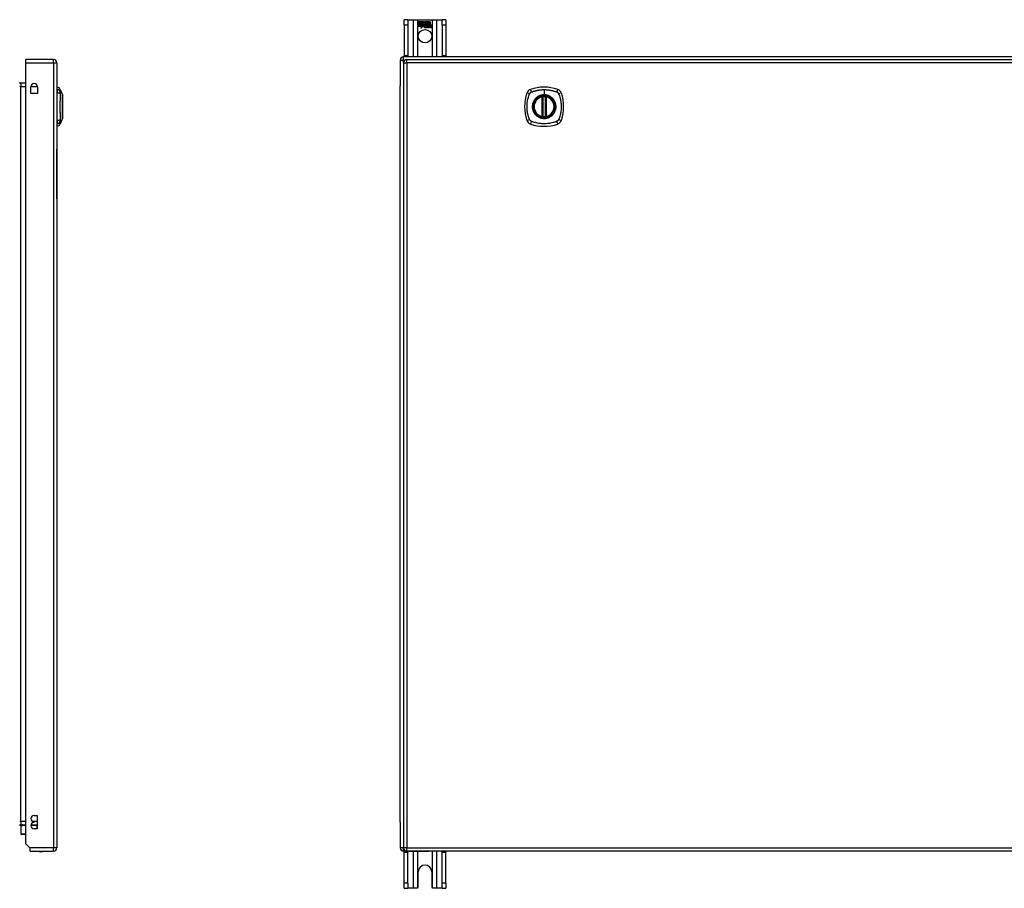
# Model space of a CAD drawing. Header units: inches. Extents: x 13 to 267, y 22 to 131.
# Tile 5 of 12: x 81 to 111, y 65 to 91. Entities that reach past the tile are written whole.
import ezdxf

# ---------------------------------------------------------------- set-up
doc = ezdxf.new("R2010")
doc.units = ezdxf.units.IN
doc.header["$MEASUREMENT"] = 0
doc.layers.add('Visible Edges(ANSI)', color=7, linetype='Continuous', lineweight=25)
doc.layers.add('Visible Tangent Edges(ANSI)', color=7, linetype='Continuous', lineweight=25)

msp = doc.modelspace()

# ---------------------------------------------------------------- linework, layer by layer
at = {"layer": 'Visible Edges(ANSI)'}
for p, q in [((93.134, 90.753), (93.029, 90.753)), ((93.029, 90.597), (93.029, 90.753)), ((93.134, 90.753), (93.134, 90.597)), ((93.134, 90.753), (93.298, 90.753)), ((93.298, 90.753), (93.433, 90.753)), ((93.433, 90.753), (93.875, 90.753)), ((93.875, 90.753), (94.01, 90.753)), ((94.01, 90.753), (94.174, 90.753)), ((94.174, 90.597), (94.174, 90.753)), ((94.279, 90.753), (94.174, 90.753)), ((94.279, 90.753), (94.279, 90.597)), ((93.029, 90.597), (93.029, 89.659)), ((93.134, 90.597), (93.134, 89.659)), ((93.438, 90.691), (93.605, 90.691)), ((93.438, 90.651), (93.438, 90.691)), ((93.438, 90.69), (93.438, 90.651)), ((93.605, 90.69), (93.438, 90.69)), ((93.438, 90.651), (93.56, 90.651)), ((93.561, 90.651), (93.438, 90.651)), ((93.438, 90.645), (93.438, 90.606)), ((93.56, 90.645), (93.438, 90.645)), ((93.438, 90.605), (93.438, 90.645)), ((93.438, 90.645), (93.561, 90.645)), ((93.438, 90.606), (93.56, 90.606)), ((93.561, 90.605), (93.438, 90.605)), ((93.438, 90.6), (93.561, 90.6)), ((93.438, 90.56), (93.438, 90.6)), ((93.56, 90.599), (93.438, 90.599)), ((93.438, 90.599), (93.438, 90.56)), ((93.438, 90.56), (93.56, 90.56)), ((93.559, 90.56), (93.438, 90.56)), ((93.528, 90.5), (93.559, 90.56)), ((93.583, 90.558), (93.528, 90.5)), ((93.56, 90.56), (93.531, 90.504)), ((93.531, 90.504), (93.583, 90.559)), ((93.56, 90.651), (93.56, 90.686)), ((93.56, 90.686), (93.565, 90.686)), ((93.56, 90.606), (93.56, 90.645)), ((93.56, 90.564), (93.56, 90.599)), ((93.562, 90.564), (93.56, 90.564)), ((93.561, 90.685), (93.561, 90.651)), ((93.564, 90.685), (93.561, 90.685)), ((93.561, 90.645), (93.561, 90.605)), ((93.561, 90.6), (93.561, 90.565)), ((93.561, 90.565), (93.562, 90.565)), ((93.562, 90.565), (93.58, 90.6)), ((93.58, 90.598), (93.562, 90.564)), ((93.607, 90.623), (93.564, 90.685)), ((93.565, 90.686), (93.608, 90.623)), ((93.58, 90.6), (93.583, 90.588)), ((93.582, 90.586), (93.58, 90.598)), ((93.608, 90.623), (93.582, 90.586)), ((93.583, 90.588), (93.607, 90.623)), ((93.583, 90.559), (93.586, 90.542)), ((93.585, 90.54), (93.583, 90.558)), ((93.624, 90.595), (93.585, 90.54)), ((93.586, 90.542), (93.624, 90.596)), ((93.605, 90.691), (93.627, 90.658)), ((93.627, 90.657), (93.605, 90.69)), ((93.624, 90.596), (93.633, 90.582)), ((93.633, 90.581), (93.624, 90.595)), ((93.627, 90.658), (93.644, 90.691)), ((93.645, 90.69), (93.627, 90.657)), ((93.637, 90.548), (93.683, 90.548)), ((93.683, 90.548), (93.638, 90.548)), ((93.639, 90.559), (93.669, 90.559)), ((93.67, 90.558), (93.639, 90.558)), ((93.644, 90.691), (93.728, 90.691)), ((93.644, 90.628), (93.687, 90.686)), ((93.669, 90.592), (93.644, 90.628)), ((93.727, 90.69), (93.645, 90.69)), ((93.687, 90.685), (93.645, 90.628)), ((93.645, 90.628), (93.671, 90.591)), ((93.674, 90.522), (93.674, 90.532)), ((93.675, 90.533), (93.675, 90.521)), ((93.682, 90.518), (93.713, 90.553)), ((93.702, 90.518), (93.682, 90.518)), ((93.713, 90.553), (93.683, 90.519)), ((93.683, 90.519), (93.702, 90.519)), ((93.687, 90.686), (93.691, 90.686)), ((93.69, 90.685), (93.687, 90.685)), ((93.69, 90.59), (93.69, 90.685)), ((93.719, 90.59), (93.69, 90.59)), ((93.691, 90.686), (93.691, 90.591)), ((93.691, 90.591), (93.719, 90.591)), ((93.713, 90.553), (93.695, 90.586)), ((93.695, 90.586), (93.716, 90.586)), ((93.697, 90.585), (93.713, 90.553)), ((93.715, 90.585), (93.697, 90.585)), ((93.702, 90.519), (93.719, 90.543)), ((93.719, 90.542), (93.702, 90.518)), ((93.725, 90.563), (93.715, 90.585)), ((93.716, 90.586), (93.725, 90.563)), ((93.719, 90.591), (93.727, 90.571)), ((93.728, 90.568), (93.719, 90.59)), ((93.719, 90.543), (93.722, 90.543)), ((93.722, 90.542), (93.719, 90.542)), ((93.722, 90.543), (93.732, 90.519)), ((93.731, 90.518), (93.722, 90.542)), ((93.728, 90.563), (93.725, 90.563)), ((93.725, 90.563), (93.728, 90.563)), ((93.727, 90.571), (93.727, 90.69)), ((93.728, 90.691), (93.728, 90.568)), ((93.728, 90.563), (93.745, 90.586)), ((93.745, 90.585), (93.728, 90.563)), ((93.752, 90.518), (93.731, 90.518)), ((93.732, 90.519), (93.75, 90.519)), ((93.733, 90.577), (93.733, 90.691)), ((93.733, 90.691), (93.77, 90.691)), ((93.743, 90.59), (93.733, 90.577)), ((93.734, 90.69), (93.734, 90.579)), ((93.77, 90.69), (93.734, 90.69)), ((93.734, 90.579), (93.742, 90.591)), ((93.734, 90.553), (93.763, 90.585)), ((93.75, 90.519), (93.734, 90.553)), ((93.765, 90.586), (93.735, 90.553)), ((93.735, 90.553), (93.752, 90.518)), ((93.742, 90.591), (93.77, 90.591)), ((93.77, 90.59), (93.743, 90.59)), ((93.745, 90.586), (93.765, 90.586)), ((93.763, 90.585), (93.745, 90.585)), ((93.76, 90.518), (93.772, 90.586)), ((93.777, 90.518), (93.76, 90.518)), ((93.773, 90.585), (93.761, 90.519)), ((93.761, 90.519), (93.776, 90.519)), ((93.77, 90.691), (93.77, 90.59)), ((93.77, 90.591), (93.77, 90.69)), ((93.772, 90.586), (93.786, 90.586)), ((93.786, 90.585), (93.773, 90.585)), ((93.776, 90.59), (93.776, 90.691)), ((93.776, 90.691), (93.813, 90.691)), ((93.776, 90.69), (93.776, 90.591)), ((93.812, 90.69), (93.776, 90.69)), ((93.776, 90.591), (93.792, 90.591)), ((93.791, 90.59), (93.776, 90.59)), ((93.776, 90.519), (93.781, 90.546)), ((93.782, 90.546), (93.777, 90.518)), ((93.786, 90.586), (93.785, 90.574)), ((93.785, 90.573), (93.786, 90.585)), ((93.785, 90.574), (93.789, 90.574)), ((93.789, 90.573), (93.785, 90.573)), ((93.79, 90.582), (93.791, 90.59)), ((93.792, 90.591), (93.791, 90.584)), ((93.811, 90.561), (93.803, 90.519)), ((93.803, 90.518), (93.81, 90.561)), ((93.803, 90.519), (93.818, 90.519)), ((93.819, 90.518), (93.803, 90.518)), ((93.812, 90.592), (93.812, 90.69)), ((93.813, 90.691), (93.813, 90.591)), ((93.818, 90.519), (93.823, 90.546)), ((93.824, 90.546), (93.819, 90.518)), ((93.853, 90.561), (93.845, 90.519)), ((93.845, 90.518), (93.852, 90.561)), ((93.845, 90.519), (93.86, 90.519)), ((93.861, 90.518), (93.845, 90.518)), ((93.86, 90.519), (93.869, 90.561)), ((93.869, 90.561), (93.861, 90.518)), ((94.174, 90.597), (94.174, 89.659)), ((94.279, 90.597), (94.279, 89.659)), ((82.429, 89.548), (81.594, 89.548)), ((81.594, 89.449), (81.594, 89.548)), ((140.805, 89.628), (93.003, 89.628)), ((93.029, 89.628), (93.029, 89.659)), ((93.101, 89.548), (140.706, 89.548)), ((93.134, 89.659), (93.134, 89.628)), ((94.174, 89.628), (94.174, 89.659)), ((94.279, 89.659), (94.279, 89.628)), ((81.594, 65.846), (81.594, 89.449)), ((82.528, 89.449), (82.528, 65.729)), ((92.904, 89.529), (92.904, 88.754)), ((93.002, 89.449), (93.002, 65.729)), ((81.594, 88.83), (81.439, 88.83)), ((81.742, 88.52), (81.742, 88.724)), ((81.945, 88.724), (81.945, 88.52)), ((82.544, 88.646), (82.544, 88.714)), ((92.904, 66.502), (92.904, 88.754)), ((81.945, 88.52), (81.742, 88.52)), ((82.544, 88.646), (82.544, 88.535)), ((82.544, 87.712), (82.544, 88.535)), ((82.636, 88.64), (82.698, 88.48)), ((97.193, 87.831), (97.193, 88.416)), ((97.213, 87.827), (97.213, 88.42)), ((97.292, 88.42), (97.292, 87.827)), ((97.312, 88.416), (97.312, 87.831)), ((82.698, 87.767), (82.636, 87.607)), ((82.544, 87.712), (82.544, 87.601)), ((82.544, 87.533), (82.544, 87.601)), ((82.534, 87.089), (82.528, 87.089)), ((82.534, 87.089), (82.534, 86.839)), ((82.534, 85.339), (82.534, 86.839)), ((82.528, 85.089), (82.534, 85.089)), ((82.534, 85.339), (82.534, 85.089)), ((81.844, 66.705), (81.939, 66.705)), ((81.939, 66.705), (81.939, 66.305)), ((81.438, 66.367), (81.438, 66.15)), ((81.439, 66.426), (81.594, 66.426)), ((81.444, 66.381), (81.484, 66.42)), ((81.753, 66.426), (81.939, 66.426)), ((81.844, 66.495), (81.844, 66.515)), ((92.904, 66.502), (92.904, 65.727)), ((81.594, 66.131), (81.458, 66.131)), ((81.939, 66.305), (81.844, 66.305)), ((81.711, 65.729), (81.594, 65.846)), ((81.728, 65.712), (81.711, 65.729)), ((81.728, 65.63), (81.728, 65.712)), ((81.728, 65.63), (82.429, 65.63)), ((93.003, 65.628), (93.77, 65.628)), ((93.029, 65.597), (93.029, 65.628)), ((93.029, 64.659), (93.029, 65.597)), ((140.706, 65.63), (93.101, 65.63)), ((93.134, 65.628), (93.134, 65.597)), ((93.134, 64.659), (93.134, 65.597)), ((135.305, 65.628), (93.77, 65.628)), ((94.174, 65.597), (94.174, 65.628)), ((94.174, 64.659), (94.174, 65.597)), ((94.279, 65.628), (94.279, 65.597)), ((94.279, 64.659), (94.279, 65.597)), ((93.451, 64.565), (93.451, 65.003)), ((93.857, 65.003), (93.857, 64.565)), ((93.029, 64.503), (93.029, 64.659)), ((93.134, 64.659), (93.134, 64.503)), ((94.174, 64.503), (94.174, 64.659)), ((94.279, 64.659), (94.279, 64.503)), ((93.029, 64.503), (93.134, 64.503)), ((93.298, 64.503), (93.134, 64.503)), ((93.389, 64.503), (93.298, 64.503)), ((94.01, 64.503), (93.919, 64.503)), ((94.174, 64.503), (94.01, 64.503)), ((94.174, 64.503), (94.279, 64.503))]:
    msp.add_line(p, q, dxfattribs=at)
at = {"layer": 'Visible Edges(ANSI)', "flags": 128}
for points in [[(82.698, 87.768), (82.698, 87.769), (82.698, 87.77), (82.698, 87.772), (82.698, 87.775), (82.698, 87.779), (82.698, 87.784), (82.698, 87.789), (82.698, 87.795), (82.699, 87.803), (82.699, 87.81), (82.699, 87.819), (82.699, 87.828), (82.699, 87.838), (82.699, 87.849), (82.699, 87.86), (82.699, 87.872), (82.699, 87.885), (82.699, 87.898), (82.699, 87.912), (82.699, 87.926), (82.699, 87.941), (82.699, 87.956), (82.699, 87.971), (82.698, 87.987), (82.698, 88.004), (82.698, 88.02), (82.698, 88.037), (82.698, 88.054), (82.698, 88.071), (82.698, 88.089), (82.698, 88.106), (82.698, 88.124), (82.698, 88.141), (82.698, 88.159), (82.698, 88.176), (82.698, 88.193), (82.698, 88.21), (82.698, 88.227), (82.698, 88.243), (82.698, 88.26), (82.699, 88.276), (82.699, 88.291), (82.699, 88.307), (82.699, 88.321), (82.699, 88.336), (82.699, 88.349), (82.699, 88.362), (82.699, 88.375), (82.699, 88.387), (82.699, 88.398), (82.699, 88.409), (82.699, 88.419), (82.699, 88.428), (82.699, 88.437), (82.699, 88.445), (82.698, 88.452), (82.698, 88.458), (82.698, 88.463), (82.698, 88.468), (82.698, 88.472), (82.698, 88.475), (82.698, 88.477), (82.698, 88.478), (82.698, 88.479)], [(97.224, 88.435), (97.222, 88.435), (97.221, 88.435), (97.219, 88.435), (97.217, 88.435), (97.216, 88.434), (97.214, 88.434), (97.213, 88.434), (97.211, 88.434), (97.21, 88.434), (97.209, 88.433), (97.208, 88.433), (97.206, 88.433), (97.205, 88.433), (97.204, 88.433), (97.203, 88.433), (97.202, 88.433), (97.202, 88.432), (97.201, 88.432), (97.201, 88.432), (97.2, 88.432), (97.2, 88.432), (97.199, 88.432), (97.199, 88.432), (97.199, 88.432)], [(97.306, 88.432), (97.306, 88.432), (97.305, 88.432), (97.305, 88.432), (97.305, 88.432), (97.304, 88.432), (97.304, 88.432), (97.303, 88.432), (97.302, 88.433), (97.301, 88.433), (97.3, 88.433), (97.299, 88.433), (97.298, 88.433), (97.297, 88.433), (97.296, 88.433), (97.295, 88.434), (97.293, 88.434), (97.292, 88.434), (97.29, 88.434), (97.289, 88.434), (97.287, 88.435), (97.286, 88.435), (97.284, 88.435), (97.283, 88.435), (97.281, 88.435)], [(97.199, 87.815), (97.199, 87.815), (97.199, 87.815), (97.2, 87.815), (97.2, 87.815), (97.201, 87.815), (97.201, 87.815), (97.202, 87.815), (97.202, 87.815), (97.203, 87.814), (97.204, 87.814), (97.205, 87.814), (97.206, 87.814), (97.208, 87.814), (97.209, 87.814), (97.21, 87.813), (97.211, 87.813), (97.213, 87.813), (97.214, 87.813), (97.216, 87.813), (97.217, 87.812), (97.219, 87.812), (97.221, 87.812), (97.222, 87.812), (97.224, 87.812)], [(97.281, 87.812), (97.283, 87.812), (97.284, 87.812), (97.286, 87.812), (97.287, 87.812), (97.289, 87.813), (97.29, 87.813), (97.292, 87.813), (97.293, 87.813), (97.295, 87.813), (97.296, 87.814), (97.297, 87.814), (97.298, 87.814), (97.299, 87.814), (97.3, 87.814), (97.301, 87.814), (97.302, 87.815), (97.303, 87.815), (97.304, 87.815), (97.304, 87.815), (97.305, 87.815), (97.305, 87.815), (97.305, 87.815), (97.306, 87.815), (97.306, 87.815)], [(93.433, 64.521), (93.431, 64.52), (93.43, 64.518), (93.428, 64.517), (93.427, 64.516), (93.425, 64.514), (93.423, 64.513), (93.422, 64.512), (93.42, 64.511), (93.418, 64.51), (93.416, 64.509), (93.414, 64.508), (93.412, 64.507), (93.41, 64.507), (93.408, 64.506), (93.406, 64.505), (93.404, 64.505), (93.403, 64.504), (93.401, 64.504), (93.399, 64.504), (93.397, 64.503), (93.395, 64.503), (93.393, 64.503), (93.391, 64.503), (93.389, 64.503)], [(93.919, 64.503), (93.917, 64.503), (93.915, 64.503), (93.913, 64.503), (93.911, 64.503), (93.909, 64.504), (93.907, 64.504), (93.905, 64.504), (93.903, 64.505), (93.901, 64.505), (93.899, 64.506), (93.897, 64.507), (93.895, 64.507), (93.894, 64.508), (93.892, 64.509), (93.89, 64.51), (93.888, 64.511), (93.886, 64.512), (93.885, 64.513), (93.883, 64.514), (93.881, 64.516), (93.88, 64.517), (93.878, 64.518), (93.877, 64.52), (93.875, 64.521)]]:
    msp.add_lwpolyline(points, dxfattribs=at)
at = {"layer": 'Visible Edges(ANSI)'}
for centre, radius in [((93.654, 90.253), 0.203), ((97.252, 88.124), 0.32), ((97.252, 88.124), 0.315)]:
    msp.add_circle(centre, radius, dxfattribs=at)
for centre, radius, start, end in [((93.67, 90.542), 0.0498, 134.1684, 176.5646), ((93.645, 90.543), 0.0247, 176.5646, 261.5605), ((93.67, 90.542), 0.049, 134.1684, 176.5646), ((93.645, 90.543), 0.0239, 176.5646, 261.5605), ((93.661, 90.551), 0.042, 79.6582, 131.9139), ((93.661, 90.551), 0.0412, 77.079, 133.1785), ((93.661, 90.551), 0.0374, 80.4085, 134.1684), ((93.661, 90.551), 0.0366, 80.3604, 134.1684), ((93.649, 90.544), 0.0127, 160.9907, 244.6784), ((93.649, 90.544), 0.012, 163.5261, 244.6784), ((93.66, 90.556), 0.0217, 109.3797, 175.226), ((93.66, 90.556), 0.021, 109.3797, 172.9975), ((93.652, 90.594), 0.0751, 261.5605, 286.9141), ((93.652, 90.594), 0.0759, 261.5605, 287.3343), ((93.66, 90.568), 0.0391, 244.6784, 290.9242), ((93.66, 90.568), 0.0384, 244.6784, 292.5609), ((93.658, 90.563), 0.0144, 51.1652, 109.3797), ((93.658, 90.563), 0.0137, 51.1652, 109.3797), ((93.659, 90.565), 0.0119, 331.4547, 51.1652), ((93.666, 90.568), 0.0183, 23.8445, 85.1757), ((93.659, 90.565), 0.0127, 329.421, 51.1652), ((93.666, 90.568), 0.019, 23.8445, 85.0802), ((93.651, 90.562), 0.0345, 336.9643, 23.8445), ((93.651, 90.562), 0.0353, 336.1555, 23.8445), ((93.839, 90.536), 0.0589, 147.5992, 170), ((93.839, 90.536), 0.0581, 147.5992, 170), ((93.814, 90.558), 0.03, 89.4776, 147.4114), ((93.814, 90.558), 0.0293, 89.4776, 148.2123), ((93.803, 90.559), 0.0165, 96.03, 147.5992), ((93.812, 90.562), 0.03, 88.7952, 136.5849), ((93.803, 90.559), 0.0157, 96.03, 147.5992), ((93.812, 90.562), 0.0307, 90.2222, 132.7339), ((93.802, 90.567), 0.00825, 23.5571, 96.03), ((93.802, 90.567), 0.0075, 23.5571, 96.03), ((93.795, 90.564), 0.0154, 350, 23.5571), ((93.795, 90.564), 0.0161, 350, 23.5571), ((93.814, 90.575), 0.0127, 16.9928, 89.4776), ((93.814, 90.575), 0.0119, 16.9928, 89.4776), ((93.881, 90.537), 0.0589, 148.5524, 170.8204), ((93.881, 90.537), 0.0581, 148.5584, 170.8257), ((93.792, 90.569), 0.0353, 357.7769, 16.9928), ((93.856, 90.557), 0.0299, 89.6788, 160.8136), ((93.792, 90.569), 0.036, 3.6169, 16.9928), ((93.856, 90.557), 0.0307, 89.6788, 153.9508), ((93.845, 90.559), 0.0165, 96.1027, 147.6301), ((93.845, 90.559), 0.0157, 96.1027, 147.6083), ((93.844, 90.567), 0.00825, 23.5487, 96.1027), ((93.844, 90.567), 0.0075, 23.5487, 96.1027), ((93.837, 90.564), 0.0154, 349.9922, 23.5487), ((93.837, 90.564), 0.0161, 350.0076, 23.5487), ((93.856, 90.575), 0.0131, 18.4748, 89.6788), ((93.856, 90.575), 0.0124, 18.4748, 89.6788), ((93.834, 90.568), 0.0353, 349, 18.4748), ((93.834, 90.568), 0.036, 349, 18.4748), ((82.429, 89.449), 0.099, 0, 90), ((93.003, 89.529), 0.099, 90, 180), ((93.101, 89.449), 0.099, 90, 180), ((81.439, 88.861), 0.031, 180, 270), ((81.844, 88.724), 0.102, 0, 180), ((82.551, 88.655), 0.0394, 101.537, 126.8699), ((82.526, 88.597), 0.118, 21.2505, 81.3991), ((97.252, 87.435), 1.28, 71.2278, 108.7722), ((82.693, 88.479), 0.00492, 0.2088, 21.2505), ((97.941, 88.124), 1.28, 161.2278, 198.7722), ((96.898, 88.478), 0.177, 108.7722, 161.2278), ((97.252, 88.124), 0.313, 103.6344, 256.3656), ((97.252, 88.124), 0.313, 99.784, 103.6344), ((97.181, 88.416), 0.0118, 0, 103.6344), ((97.201, 88.42), 0.0118, 0, 99.784), ((97.252, 88.124), 0.313, 84.7499, 95.2501), ((97.304, 88.42), 0.0118, 80.216, 180), ((97.252, 88.124), 0.313, 76.3656, 80.216), ((97.323, 88.416), 0.0118, 76.3656, 180), ((97.252, 88.124), 0.313, 283.6344, 76.3656), ((97.607, 88.478), 0.177, 18.7722, 71.2278), ((96.563, 88.124), 1.28, 341.2278, 18.7722), ((82.693, 87.768), 0.00492, 338.7495, 359.7912), ((97.181, 87.831), 0.0118, 256.3656, 0), ((97.252, 88.124), 0.313, 256.3656, 260.216), ((97.201, 87.827), 0.0118, 260.216, 0), ((97.252, 88.124), 0.313, 264.7499, 275.2501), ((97.304, 87.827), 0.0118, 180, 279.784), ((97.252, 88.124), 0.313, 279.784, 283.6344), ((97.323, 87.831), 0.0118, 180, 283.6344), ((82.551, 87.592), 0.0394, 233.1301, 258.463), ((82.526, 87.65), 0.118, 278.6009, 338.7495), ((96.898, 87.769), 0.177, 198.7722, 251.2278), ((97.252, 88.812), 1.28, 251.2278, 288.7722), ((97.607, 87.769), 0.177, 288.7722, 341.2278), ((81.844, 66.61), 0.095, 90, 270), ((81.439, 66.395), 0.031, 90, 180), ((81.458, 66.367), 0.0197, 135, 180), ((81.498, 66.406), 0.0197, 90, 135), ((81.844, 66.4), 0.095, 90, 270), ((81.458, 66.15), 0.0197, 180, 270), ((82.051, 65.798), 0.188, 243.6372, 296.3628), ((82.429, 65.729), 0.099, 270, 0), ((93.003, 65.727), 0.099, 180, 270), ((93.101, 65.729), 0.099, 180, 270), ((93.654, 65.003), 0.203, 0, 180), ((93.389, 64.565), 0.062, 314.9335, 0), ((93.919, 64.565), 0.062, 180, 225.0665)]:
    msp.add_arc(centre, radius, start, end, dxfattribs=at)
at = {"layer": 'Visible Tangent Edges(ANSI)'}
for p, q in [((93.298, 90.753), (93.298, 89.628)), ((93.433, 89.628), (93.433, 90.753)), ((93.875, 90.753), (93.875, 89.628)), ((94.01, 89.628), (94.01, 90.753)), ((93.029, 90.597), (93.134, 90.597)), ((94.174, 90.597), (94.279, 90.597)), ((82.429, 89.449), (82.429, 89.548)), ((93.003, 89.529), (93.003, 89.628)), ((93.134, 89.659), (93.029, 89.659)), ((93.101, 89.449), (93.101, 89.548)), ((94.279, 89.659), (94.174, 89.659)), ((81.594, 89.449), (82.429, 89.449)), ((82.429, 89.449), (82.528, 89.449)), ((82.429, 89.449), (82.429, 65.729)), ((92.904, 89.529), (93.003, 89.529)), ((93.002, 89.449), (93.101, 89.449)), ((93.003, 89.529), (93.044, 89.529)), ((93.003, 89.458), (93.003, 89.529)), ((140.706, 89.449), (93.101, 89.449)), ((93.101, 89.449), (93.101, 65.729)), ((81.439, 88.731), (81.408, 88.731)), ((81.439, 88.83), (81.439, 88.731)), ((81.439, 88.731), (81.594, 88.731)), ((81.439, 66.525), (81.439, 88.731)), ((81.743, 88.731), (81.945, 88.731)), ((82.636, 88.64), (82.698, 88.48)), ((97.181, 88.416), (97.179, 88.428)), ((97.181, 88.416), (97.193, 88.416)), ((97.181, 88.416), (97.181, 87.831)), ((97.193, 88.416), (97.203, 88.416)), ((97.199, 88.432), (97.2, 88.426)), ((97.203, 88.42), (97.213, 88.42)), ((97.203, 87.831), (97.203, 88.416)), ((97.225, 88.423), (97.224, 88.435)), ((97.225, 87.824), (97.225, 88.423)), ((97.252, 88.64), (97.252, 88.48)), ((97.252, 88.476), (97.252, 88.48)), ((97.28, 88.423), (97.281, 88.435)), ((97.28, 88.423), (97.28, 87.824)), ((97.292, 88.42), (97.302, 88.42)), ((97.302, 88.416), (97.312, 88.416)), ((97.302, 88.416), (97.302, 87.831)), ((97.305, 88.426), (97.306, 88.432)), ((97.312, 88.416), (97.323, 88.416)), ((97.326, 88.428), (97.323, 88.416)), ((97.323, 87.831), (97.323, 88.416)), ((97.179, 87.819), (97.181, 87.831)), ((97.193, 87.831), (97.181, 87.831)), ((97.203, 87.831), (97.193, 87.831)), ((97.2, 87.821), (97.199, 87.815)), ((97.213, 87.827), (97.203, 87.827)), ((97.224, 87.812), (97.225, 87.824)), ((97.281, 87.812), (97.28, 87.824)), ((97.302, 87.827), (97.292, 87.827)), ((97.312, 87.831), (97.302, 87.831)), ((97.306, 87.815), (97.305, 87.821)), ((97.323, 87.831), (97.312, 87.831)), ((97.323, 87.831), (97.326, 87.819)), ((82.528, 86.839), (82.534, 86.839)), ((82.534, 85.339), (82.528, 85.339)), ((81.439, 66.525), (81.408, 66.525)), ((81.48, 66.406), (81.438, 66.367)), ((81.594, 66.525), (81.439, 66.525)), ((81.439, 66.525), (81.439, 66.426)), ((81.594, 66.406), (81.48, 66.406)), ((81.938, 66.406), (81.749, 66.406)), ((81.939, 66.525), (81.8, 66.525)), ((81.938, 66.406), (81.938, 66.426)), ((81.938, 66.305), (81.938, 66.406)), ((81.938, 66.406), (81.939, 66.406)), ((81.438, 66.15), (81.594, 66.15)), ((82.429, 65.729), (81.711, 65.729)), ((82.528, 65.729), (82.429, 65.729)), ((82.429, 65.63), (82.429, 65.729)), ((93.002, 65.727), (92.904, 65.727)), ((93.101, 65.729), (93.002, 65.729)), ((93.003, 65.628), (93.003, 65.719)), ((93.029, 65.597), (93.134, 65.597)), ((93.101, 65.63), (93.101, 65.729)), ((93.101, 65.729), (140.706, 65.729)), ((93.298, 65.628), (93.298, 64.503)), ((93.433, 64.521), (93.433, 65.628)), ((93.875, 65.628), (93.875, 64.521)), ((94.01, 64.503), (94.01, 65.628)), ((94.174, 65.597), (94.279, 65.597)), ((93.134, 64.659), (93.029, 64.659)), ((94.279, 64.659), (94.174, 64.659))]:
    msp.add_line(p, q, dxfattribs=at)
at = {"layer": 'Visible Tangent Edges(ANSI)', "flags": 128}
for points in [[(82.638, 88.563), (82.637, 88.572), (82.637, 88.577), (82.637, 88.583), (82.637, 88.588), (82.637, 88.593), (82.637, 88.597), (82.637, 88.602), (82.637, 88.606), (82.637, 88.61), (82.637, 88.614), (82.637, 88.617), (82.637, 88.621), (82.637, 88.624), (82.636, 88.627), (82.636, 88.629), (82.636, 88.631), (82.636, 88.633), (82.636, 88.635), (82.636, 88.637), (82.636, 88.638), (82.636, 88.639), (82.636, 88.64), (82.636, 88.64), (82.636, 88.64)], [(82.638, 87.735), (82.637, 87.768), (82.637, 87.8), (82.637, 87.831), (82.637, 87.863), (82.637, 87.894), (82.637, 87.927), (82.636, 87.959), (82.636, 87.992), (82.636, 88.024), (82.636, 88.057), (82.636, 88.09), (82.636, 88.123), (82.636, 88.156), (82.636, 88.189), (82.636, 88.222), (82.636, 88.255), (82.636, 88.288), (82.637, 88.32), (82.637, 88.352), (82.637, 88.384), (82.637, 88.416), (82.637, 88.447), (82.637, 88.479), (82.638, 88.512)], [(82.637, 88.542), (82.637, 88.543), (82.637, 88.544), (82.637, 88.545), (82.637, 88.546), (82.637, 88.548), (82.637, 88.549), (82.637, 88.549), (82.637, 88.55), (82.637, 88.551), (82.637, 88.552), (82.637, 88.553), (82.637, 88.554), (82.637, 88.555), (82.637, 88.556), (82.637, 88.557), (82.637, 88.558), (82.637, 88.558), (82.637, 88.559), (82.637, 88.56), (82.637, 88.561), (82.637, 88.561), (82.637, 88.562), (82.637, 88.563), (82.638, 88.563)], [(82.638, 88.512), (82.637, 88.513), (82.637, 88.515), (82.637, 88.516), (82.637, 88.518), (82.637, 88.519), (82.637, 88.52), (82.637, 88.522), (82.637, 88.523), (82.637, 88.524), (82.637, 88.526), (82.637, 88.527), (82.637, 88.528), (82.637, 88.529), (82.637, 88.531), (82.637, 88.532), (82.637, 88.533), (82.637, 88.534), (82.637, 88.535), (82.637, 88.537), (82.637, 88.538), (82.637, 88.539), (82.637, 88.54), (82.637, 88.541), (82.637, 88.542)], [(82.698, 88.48), (82.698, 88.48), (82.698, 88.48), (82.698, 88.479), (82.698, 88.478), (82.698, 88.477), (82.698, 88.475), (82.698, 88.473), (82.698, 88.471), (82.698, 88.468), (82.698, 88.466), (82.698, 88.463), (82.698, 88.459), (82.698, 88.456), (82.698, 88.452), (82.698, 88.447), (82.698, 88.443), (82.698, 88.438), (82.698, 88.433), (82.698, 88.428), (82.698, 88.423), (82.698, 88.417), (82.698, 88.411), (82.698, 88.405), (82.698, 88.398)], [(82.698, 88.398), (82.698, 88.396), (82.698, 88.395), (82.698, 88.393), (82.698, 88.391), (82.698, 88.389), (82.698, 88.387), (82.698, 88.385), (82.698, 88.383), (82.698, 88.381), (82.698, 88.38), (82.698, 88.378), (82.698, 88.376), (82.698, 88.374), (82.698, 88.372), (82.698, 88.37), (82.698, 88.368), (82.698, 88.366), (82.698, 88.364), (82.698, 88.362), (82.698, 88.359), (82.698, 88.357), (82.698, 88.355), (82.698, 88.353), (82.698, 88.351)], [(82.698, 88.351), (82.698, 88.335), (82.698, 88.318), (82.698, 88.3), (82.698, 88.282), (82.698, 88.264), (82.698, 88.244), (82.698, 88.225), (82.698, 88.205), (82.698, 88.185), (82.698, 88.165), (82.698, 88.144), (82.698, 88.123), (82.698, 88.103), (82.698, 88.082), (82.698, 88.062), (82.698, 88.042), (82.698, 88.022), (82.698, 88.002), (82.698, 87.983), (82.698, 87.964), (82.698, 87.946), (82.698, 87.929), (82.698, 87.912), (82.698, 87.896)], [(96.812, 87.735), (96.799, 87.768), (96.788, 87.8), (96.779, 87.831), (96.77, 87.863), (96.762, 87.894), (96.755, 87.927), (96.749, 87.959), (96.745, 87.992), (96.741, 88.024), (96.738, 88.057), (96.736, 88.09), (96.736, 88.123), (96.736, 88.156), (96.738, 88.189), (96.741, 88.222), (96.744, 88.255), (96.749, 88.288), (96.755, 88.32), (96.762, 88.352), (96.77, 88.384), (96.779, 88.416), (96.788, 88.447), (96.799, 88.479), (96.812, 88.512)], [(96.812, 88.512), (96.813, 88.513), (96.814, 88.515), (96.815, 88.516), (96.815, 88.518), (96.816, 88.519), (96.817, 88.52), (96.818, 88.522), (96.818, 88.523), (96.819, 88.524), (96.82, 88.526), (96.821, 88.527), (96.822, 88.528), (96.823, 88.529), (96.824, 88.531), (96.824, 88.532), (96.825, 88.533), (96.826, 88.534), (96.827, 88.535), (96.828, 88.537), (96.829, 88.538), (96.83, 88.539), (96.831, 88.54), (96.833, 88.541), (96.834, 88.542)], [(96.834, 88.542), (96.835, 88.543), (96.836, 88.544), (96.837, 88.545), (96.838, 88.546), (96.839, 88.548), (96.84, 88.549), (96.842, 88.549), (96.843, 88.55), (96.844, 88.551), (96.845, 88.552), (96.847, 88.553), (96.848, 88.554), (96.849, 88.555), (96.85, 88.556), (96.852, 88.557), (96.853, 88.558), (96.854, 88.558), (96.856, 88.559), (96.857, 88.56), (96.858, 88.561), (96.86, 88.561), (96.861, 88.562), (96.862, 88.563), (96.864, 88.563)], [(96.864, 88.563), (96.882, 88.572), (96.897, 88.577), (96.913, 88.583), (96.928, 88.588), (96.944, 88.593), (96.96, 88.597), (96.976, 88.602), (96.991, 88.606), (97.007, 88.61), (97.023, 88.614), (97.04, 88.617), (97.056, 88.621), (97.072, 88.624), (97.088, 88.627), (97.104, 88.629), (97.121, 88.631), (97.137, 88.633), (97.154, 88.635), (97.17, 88.637), (97.186, 88.638), (97.203, 88.639), (97.219, 88.64), (97.236, 88.64), (97.252, 88.64)], [(96.978, 88.351), (96.965, 88.335), (96.953, 88.318), (96.943, 88.3), (96.933, 88.282), (96.924, 88.264), (96.917, 88.244), (96.91, 88.225), (96.905, 88.205), (96.901, 88.185), (96.898, 88.165), (96.896, 88.144), (96.896, 88.123), (96.896, 88.103), (96.898, 88.082), (96.901, 88.062), (96.905, 88.042), (96.91, 88.022), (96.917, 88.002), (96.924, 87.983), (96.933, 87.964), (96.943, 87.946), (96.953, 87.929), (96.965, 87.912), (96.978, 87.896)], [(97.252, 88.476), (97.344, 88.464), (97.429, 88.429), (97.502, 88.372), (97.558, 88.3), (97.593, 88.215), (97.605, 88.123), (97.592, 88.032), (97.557, 87.947), (97.501, 87.874), (97.429, 87.818), (97.343, 87.783), (97.252, 87.771), (97.161, 87.783), (97.076, 87.819), (97.003, 87.875), (96.947, 87.947), (96.912, 88.032), (96.9, 88.124), (96.912, 88.215), (96.948, 88.3), (97.003, 88.373), (97.076, 88.429), (97.161, 88.464), (97.252, 88.476)], [(97.025, 88.398), (97.023, 88.396), (97.021, 88.395), (97.018, 88.393), (97.016, 88.391), (97.014, 88.389), (97.012, 88.387), (97.01, 88.385), (97.008, 88.383), (97.006, 88.381), (97.004, 88.38), (97.002, 88.378), (97, 88.376), (96.998, 88.374), (96.996, 88.372), (96.994, 88.37), (96.992, 88.368), (96.991, 88.366), (96.989, 88.364), (96.987, 88.362), (96.985, 88.359), (96.983, 88.357), (96.981, 88.355), (96.98, 88.353), (96.978, 88.351)], [(97.252, 88.48), (97.242, 88.48), (97.232, 88.48), (97.222, 88.479), (97.211, 88.478), (97.201, 88.477), (97.191, 88.475), (97.181, 88.473), (97.171, 88.471), (97.161, 88.468), (97.151, 88.466), (97.141, 88.463), (97.131, 88.459), (97.122, 88.456), (97.112, 88.452), (97.103, 88.447), (97.094, 88.443), (97.084, 88.438), (97.075, 88.433), (97.067, 88.428), (97.058, 88.423), (97.049, 88.417), (97.041, 88.411), (97.033, 88.405), (97.025, 88.398)], [(97.2, 88.426), (97.2, 88.426), (97.199, 88.427), (97.198, 88.427), (97.197, 88.427), (97.196, 88.428), (97.195, 88.428), (97.195, 88.428), (97.194, 88.428), (97.193, 88.428), (97.192, 88.429), (97.191, 88.429), (97.19, 88.429), (97.189, 88.429), (97.188, 88.429), (97.187, 88.429), (97.186, 88.429), (97.185, 88.429), (97.184, 88.429), (97.183, 88.429), (97.182, 88.428), (97.181, 88.428), (97.18, 88.428), (97.18, 88.428), (97.179, 88.428)], [(97.203, 88.42), (97.203, 88.421), (97.203, 88.421), (97.203, 88.421), (97.203, 88.421), (97.203, 88.422), (97.203, 88.422), (97.202, 88.422), (97.202, 88.422), (97.202, 88.423), (97.202, 88.423), (97.202, 88.423), (97.202, 88.423), (97.202, 88.424), (97.202, 88.424), (97.202, 88.424), (97.201, 88.424), (97.201, 88.425), (97.201, 88.425), (97.201, 88.425), (97.201, 88.425), (97.201, 88.425), (97.201, 88.426), (97.2, 88.426), (97.2, 88.426)], [(97.203, 88.416), (97.203, 88.416), (97.203, 88.417), (97.203, 88.417), (97.203, 88.417), (97.203, 88.417), (97.203, 88.417), (97.203, 88.417), (97.203, 88.418), (97.203, 88.418), (97.203, 88.418), (97.203, 88.418), (97.203, 88.418), (97.203, 88.418), (97.203, 88.419), (97.203, 88.419), (97.203, 88.419), (97.203, 88.419), (97.203, 88.419), (97.203, 88.419), (97.203, 88.42), (97.203, 88.42), (97.203, 88.42), (97.203, 88.42), (97.203, 88.42)], [(97.213, 88.42), (97.213, 88.42), (97.213, 88.42), (97.213, 88.42), (97.213, 88.42), (97.214, 88.421), (97.214, 88.421), (97.214, 88.421), (97.215, 88.421), (97.215, 88.421), (97.215, 88.421), (97.216, 88.421), (97.216, 88.421), (97.217, 88.422), (97.218, 88.422), (97.218, 88.422), (97.219, 88.422), (97.22, 88.422), (97.22, 88.422), (97.221, 88.423), (97.222, 88.423), (97.223, 88.423), (97.223, 88.423), (97.224, 88.423), (97.225, 88.423)], [(97.252, 88.64), (97.269, 88.64), (97.285, 88.64), (97.302, 88.639), (97.318, 88.638), (97.335, 88.637), (97.351, 88.635), (97.368, 88.633), (97.384, 88.631), (97.4, 88.629), (97.417, 88.627), (97.433, 88.624), (97.449, 88.621), (97.465, 88.617), (97.481, 88.614), (97.497, 88.61), (97.513, 88.606), (97.529, 88.602), (97.545, 88.597), (97.561, 88.593), (97.576, 88.588), (97.592, 88.583), (97.607, 88.577), (97.623, 88.572), (97.641, 88.563)], [(97.48, 88.398), (97.472, 88.405), (97.464, 88.411), (97.455, 88.417), (97.447, 88.423), (97.438, 88.428), (97.429, 88.433), (97.42, 88.438), (97.411, 88.443), (97.402, 88.447), (97.392, 88.452), (97.383, 88.456), (97.373, 88.459), (97.364, 88.463), (97.354, 88.466), (97.344, 88.468), (97.334, 88.471), (97.324, 88.473), (97.314, 88.475), (97.304, 88.477), (97.293, 88.478), (97.283, 88.479), (97.273, 88.48), (97.263, 88.48), (97.252, 88.48)], [(97.28, 88.423), (97.281, 88.423), (97.281, 88.423), (97.282, 88.423), (97.283, 88.423), (97.284, 88.423), (97.284, 88.422), (97.285, 88.422), (97.286, 88.422), (97.286, 88.422), (97.287, 88.422), (97.288, 88.422), (97.288, 88.421), (97.289, 88.421), (97.289, 88.421), (97.29, 88.421), (97.29, 88.421), (97.291, 88.421), (97.291, 88.421), (97.291, 88.421), (97.291, 88.42), (97.292, 88.42), (97.292, 88.42), (97.292, 88.42), (97.292, 88.42)], [(97.305, 88.426), (97.304, 88.426), (97.304, 88.426), (97.304, 88.425), (97.304, 88.425), (97.304, 88.425), (97.304, 88.425), (97.303, 88.425), (97.303, 88.424), (97.303, 88.424), (97.303, 88.424), (97.303, 88.424), (97.303, 88.423), (97.303, 88.423), (97.303, 88.423), (97.303, 88.423), (97.302, 88.422), (97.302, 88.422), (97.302, 88.422), (97.302, 88.422), (97.302, 88.421), (97.302, 88.421), (97.302, 88.421), (97.302, 88.421), (97.302, 88.42)], [(97.302, 88.42), (97.302, 88.42), (97.302, 88.42), (97.302, 88.42), (97.302, 88.42), (97.302, 88.419), (97.302, 88.419), (97.302, 88.419), (97.302, 88.419), (97.302, 88.419), (97.302, 88.419), (97.302, 88.418), (97.302, 88.418), (97.302, 88.418), (97.302, 88.418), (97.302, 88.418), (97.302, 88.418), (97.302, 88.417), (97.302, 88.417), (97.302, 88.417), (97.302, 88.417), (97.302, 88.417), (97.302, 88.417), (97.302, 88.416), (97.302, 88.416)], [(97.326, 88.428), (97.325, 88.428), (97.324, 88.428), (97.323, 88.428), (97.322, 88.428), (97.321, 88.429), (97.321, 88.429), (97.32, 88.429), (97.319, 88.429), (97.318, 88.429), (97.317, 88.429), (97.316, 88.429), (97.315, 88.429), (97.314, 88.429), (97.313, 88.429), (97.312, 88.428), (97.311, 88.428), (97.31, 88.428), (97.309, 88.428), (97.309, 88.428), (97.308, 88.427), (97.307, 88.427), (97.306, 88.427), (97.305, 88.426), (97.305, 88.426)], [(97.527, 88.351), (97.525, 88.353), (97.523, 88.355), (97.522, 88.357), (97.52, 88.359), (97.518, 88.362), (97.516, 88.364), (97.514, 88.366), (97.512, 88.368), (97.51, 88.37), (97.508, 88.372), (97.507, 88.374), (97.505, 88.376), (97.503, 88.378), (97.501, 88.38), (97.499, 88.381), (97.497, 88.383), (97.495, 88.385), (97.493, 88.387), (97.49, 88.389), (97.488, 88.391), (97.486, 88.393), (97.484, 88.395), (97.482, 88.396), (97.48, 88.398)], [(97.527, 87.896), (97.54, 87.912), (97.551, 87.929), (97.562, 87.947), (97.572, 87.965), (97.58, 87.983), (97.588, 88.003), (97.594, 88.022), (97.6, 88.042), (97.604, 88.062), (97.607, 88.082), (97.609, 88.103), (97.609, 88.123), (97.609, 88.144), (97.607, 88.165), (97.604, 88.185), (97.6, 88.205), (97.594, 88.225), (97.588, 88.245), (97.58, 88.264), (97.572, 88.282), (97.562, 88.301), (97.551, 88.318), (97.54, 88.335), (97.527, 88.351)], [(97.641, 88.563), (97.644, 88.562), (97.646, 88.561), (97.649, 88.559), (97.652, 88.558), (97.654, 88.556), (97.657, 88.554), (97.659, 88.552), (97.662, 88.55), (97.664, 88.549), (97.667, 88.547), (97.669, 88.544), (97.671, 88.542), (97.673, 88.54), (97.675, 88.538), (97.677, 88.536), (97.679, 88.533), (97.681, 88.531), (97.683, 88.528), (97.685, 88.526), (97.686, 88.523), (97.688, 88.52), (97.69, 88.518), (97.691, 88.515), (97.692, 88.512)], [(97.692, 88.512), (97.706, 88.479), (97.717, 88.447), (97.726, 88.416), (97.735, 88.384), (97.743, 88.352), (97.75, 88.32), (97.756, 88.288), (97.76, 88.255), (97.764, 88.222), (97.767, 88.189), (97.768, 88.156), (97.769, 88.123), (97.768, 88.09), (97.767, 88.057), (97.764, 88.024), (97.76, 87.992), (97.755, 87.959), (97.75, 87.927), (97.743, 87.894), (97.735, 87.863), (97.726, 87.831), (97.717, 87.8), (97.706, 87.768), (97.692, 87.735)], [(82.698, 87.896), (82.698, 87.894), (82.698, 87.892), (82.698, 87.89), (82.698, 87.888), (82.698, 87.885), (82.698, 87.883), (82.698, 87.881), (82.698, 87.879), (82.698, 87.877), (82.698, 87.875), (82.698, 87.873), (82.698, 87.871), (82.698, 87.869), (82.698, 87.867), (82.698, 87.866), (82.698, 87.864), (82.698, 87.862), (82.698, 87.86), (82.698, 87.858), (82.698, 87.856), (82.698, 87.854), (82.698, 87.852), (82.698, 87.851), (82.698, 87.849)], [(82.698, 87.849), (82.698, 87.842), (82.698, 87.836), (82.698, 87.83), (82.698, 87.825), (82.698, 87.819), (82.698, 87.814), (82.698, 87.809), (82.698, 87.804), (82.698, 87.8), (82.698, 87.795), (82.698, 87.792), (82.698, 87.788), (82.698, 87.784), (82.698, 87.781), (82.698, 87.779), (82.698, 87.776), (82.698, 87.774), (82.698, 87.772), (82.698, 87.77), (82.698, 87.769), (82.698, 87.768), (82.698, 87.767), (82.698, 87.767), (82.698, 87.767)], [(96.978, 87.896), (96.98, 87.894), (96.981, 87.892), (96.983, 87.89), (96.985, 87.888), (96.987, 87.885), (96.989, 87.883), (96.991, 87.881), (96.992, 87.879), (96.994, 87.877), (96.996, 87.875), (96.998, 87.873), (97, 87.871), (97.002, 87.869), (97.004, 87.867), (97.006, 87.866), (97.008, 87.864), (97.01, 87.862), (97.012, 87.86), (97.014, 87.858), (97.016, 87.856), (97.018, 87.854), (97.021, 87.852), (97.023, 87.851), (97.025, 87.849)], [(97.025, 87.849), (97.041, 87.836), (97.058, 87.825), (97.075, 87.814), (97.094, 87.804), (97.112, 87.795), (97.131, 87.788), (97.151, 87.781), (97.171, 87.776), (97.191, 87.772), (97.211, 87.769), (97.232, 87.767), (97.253, 87.767), (97.273, 87.767), (97.294, 87.769), (97.314, 87.772), (97.334, 87.776), (97.354, 87.782), (97.374, 87.788), (97.393, 87.796), (97.411, 87.804), (97.43, 87.814), (97.447, 87.825), (97.464, 87.836), (97.48, 87.849)], [(97.179, 87.819), (97.18, 87.819), (97.18, 87.819), (97.181, 87.819), (97.182, 87.819), (97.183, 87.818), (97.184, 87.818), (97.185, 87.818), (97.186, 87.818), (97.187, 87.818), (97.188, 87.818), (97.189, 87.818), (97.19, 87.818), (97.191, 87.818), (97.192, 87.818), (97.193, 87.819), (97.194, 87.819), (97.195, 87.819), (97.195, 87.819), (97.196, 87.819), (97.197, 87.82), (97.198, 87.82), (97.199, 87.82), (97.2, 87.821), (97.2, 87.821)], [(97.2, 87.821), (97.2, 87.821), (97.201, 87.821), (97.201, 87.822), (97.201, 87.822), (97.201, 87.822), (97.201, 87.822), (97.201, 87.822), (97.201, 87.823), (97.202, 87.823), (97.202, 87.823), (97.202, 87.823), (97.202, 87.824), (97.202, 87.824), (97.202, 87.824), (97.202, 87.824), (97.202, 87.825), (97.202, 87.825), (97.203, 87.825), (97.203, 87.825), (97.203, 87.826), (97.203, 87.826), (97.203, 87.826), (97.203, 87.826), (97.203, 87.827)], [(97.203, 87.827), (97.203, 87.827), (97.203, 87.827), (97.203, 87.827), (97.203, 87.827), (97.203, 87.828), (97.203, 87.828), (97.203, 87.828), (97.203, 87.828), (97.203, 87.828), (97.203, 87.828), (97.203, 87.829), (97.203, 87.829), (97.203, 87.829), (97.203, 87.829), (97.203, 87.829), (97.203, 87.829), (97.203, 87.83), (97.203, 87.83), (97.203, 87.83), (97.203, 87.83), (97.203, 87.83), (97.203, 87.83), (97.203, 87.831), (97.203, 87.831)], [(97.225, 87.824), (97.224, 87.824), (97.223, 87.824), (97.223, 87.824), (97.222, 87.824), (97.221, 87.824), (97.22, 87.825), (97.22, 87.825), (97.219, 87.825), (97.218, 87.825), (97.218, 87.825), (97.217, 87.825), (97.216, 87.826), (97.216, 87.826), (97.215, 87.826), (97.215, 87.826), (97.215, 87.826), (97.214, 87.826), (97.214, 87.826), (97.214, 87.826), (97.213, 87.827), (97.213, 87.827), (97.213, 87.827), (97.213, 87.827), (97.213, 87.827)], [(97.292, 87.827), (97.292, 87.827), (97.292, 87.827), (97.292, 87.827), (97.291, 87.827), (97.291, 87.826), (97.291, 87.826), (97.291, 87.826), (97.29, 87.826), (97.29, 87.826), (97.289, 87.826), (97.289, 87.826), (97.288, 87.826), (97.288, 87.825), (97.287, 87.825), (97.286, 87.825), (97.286, 87.825), (97.285, 87.825), (97.284, 87.825), (97.284, 87.824), (97.283, 87.824), (97.282, 87.824), (97.281, 87.824), (97.281, 87.824), (97.28, 87.824)], [(97.302, 87.831), (97.302, 87.831), (97.302, 87.83), (97.302, 87.83), (97.302, 87.83), (97.302, 87.83), (97.302, 87.83), (97.302, 87.83), (97.302, 87.829), (97.302, 87.829), (97.302, 87.829), (97.302, 87.829), (97.302, 87.829), (97.302, 87.829), (97.302, 87.828), (97.302, 87.828), (97.302, 87.828), (97.302, 87.828), (97.302, 87.828), (97.302, 87.828), (97.302, 87.827), (97.302, 87.827), (97.302, 87.827), (97.302, 87.827), (97.302, 87.827)], [(97.302, 87.827), (97.302, 87.826), (97.302, 87.826), (97.302, 87.826), (97.302, 87.826), (97.302, 87.825), (97.302, 87.825), (97.302, 87.825), (97.302, 87.825), (97.303, 87.824), (97.303, 87.824), (97.303, 87.824), (97.303, 87.824), (97.303, 87.823), (97.303, 87.823), (97.303, 87.823), (97.303, 87.823), (97.303, 87.822), (97.304, 87.822), (97.304, 87.822), (97.304, 87.822), (97.304, 87.822), (97.304, 87.821), (97.304, 87.821), (97.305, 87.821)], [(97.305, 87.821), (97.305, 87.821), (97.306, 87.82), (97.307, 87.82), (97.308, 87.82), (97.309, 87.819), (97.309, 87.819), (97.31, 87.819), (97.311, 87.819), (97.312, 87.819), (97.313, 87.818), (97.314, 87.818), (97.315, 87.818), (97.316, 87.818), (97.317, 87.818), (97.318, 87.818), (97.319, 87.818), (97.32, 87.818), (97.321, 87.818), (97.321, 87.818), (97.322, 87.819), (97.323, 87.819), (97.324, 87.819), (97.325, 87.819), (97.326, 87.819)], [(97.48, 87.849), (97.482, 87.851), (97.484, 87.852), (97.486, 87.854), (97.488, 87.856), (97.49, 87.858), (97.493, 87.86), (97.495, 87.862), (97.497, 87.864), (97.499, 87.866), (97.501, 87.867), (97.503, 87.869), (97.505, 87.871), (97.507, 87.873), (97.508, 87.875), (97.51, 87.877), (97.512, 87.879), (97.514, 87.881), (97.516, 87.883), (97.518, 87.885), (97.52, 87.888), (97.522, 87.89), (97.523, 87.892), (97.525, 87.894), (97.527, 87.896)], [(82.636, 87.607), (82.636, 87.607), (82.636, 87.607), (82.636, 87.608), (82.636, 87.609), (82.636, 87.61), (82.636, 87.612), (82.636, 87.614), (82.636, 87.616), (82.636, 87.618), (82.636, 87.62), (82.637, 87.623), (82.637, 87.626), (82.637, 87.63), (82.637, 87.633), (82.637, 87.637), (82.637, 87.641), (82.637, 87.645), (82.637, 87.65), (82.637, 87.654), (82.637, 87.659), (82.637, 87.664), (82.637, 87.67), (82.637, 87.675), (82.638, 87.684)], [(82.638, 87.684), (82.637, 87.685), (82.637, 87.686), (82.637, 87.688), (82.637, 87.689), (82.637, 87.691), (82.637, 87.693), (82.637, 87.695), (82.637, 87.697), (82.637, 87.699), (82.637, 87.701), (82.637, 87.703), (82.637, 87.705), (82.637, 87.707), (82.637, 87.709), (82.637, 87.712), (82.637, 87.714), (82.637, 87.716), (82.637, 87.719), (82.637, 87.721), (82.637, 87.724), (82.637, 87.727), (82.637, 87.729), (82.637, 87.732), (82.638, 87.735)], [(96.864, 87.684), (96.861, 87.685), (96.858, 87.686), (96.856, 87.688), (96.853, 87.689), (96.85, 87.691), (96.848, 87.693), (96.845, 87.695), (96.843, 87.697), (96.84, 87.699), (96.838, 87.701), (96.836, 87.703), (96.834, 87.705), (96.831, 87.707), (96.829, 87.709), (96.827, 87.712), (96.825, 87.714), (96.824, 87.716), (96.822, 87.719), (96.82, 87.721), (96.818, 87.724), (96.817, 87.727), (96.815, 87.729), (96.814, 87.732), (96.812, 87.735)], [(97.641, 87.684), (97.607, 87.67), (97.576, 87.659), (97.545, 87.65), (97.513, 87.641), (97.481, 87.633), (97.449, 87.626), (97.417, 87.62), (97.384, 87.616), (97.351, 87.612), (97.319, 87.609), (97.286, 87.607), (97.253, 87.607), (97.22, 87.607), (97.187, 87.609), (97.154, 87.612), (97.121, 87.616), (97.088, 87.62), (97.056, 87.626), (97.024, 87.633), (96.992, 87.641), (96.96, 87.65), (96.928, 87.659), (96.897, 87.67), (96.864, 87.684)], [(97.692, 87.735), (97.691, 87.732), (97.69, 87.729), (97.688, 87.727), (97.686, 87.724), (97.685, 87.721), (97.683, 87.719), (97.681, 87.716), (97.679, 87.714), (97.677, 87.712), (97.675, 87.709), (97.673, 87.707), (97.671, 87.705), (97.669, 87.703), (97.667, 87.701), (97.664, 87.699), (97.662, 87.697), (97.66, 87.695), (97.657, 87.693), (97.654, 87.691), (97.652, 87.689), (97.649, 87.688), (97.647, 87.686), (97.644, 87.685), (97.641, 87.684)]]:
    msp.add_lwpolyline(points, dxfattribs=at)
at = {"layer": 'Visible Tangent Edges(ANSI)'}
for radius in [0.346, 0.342, 0.325, 0.324]:
    msp.add_circle((97.252, 88.124), radius, dxfattribs=at)
for centre, radius, start, end in [((82.693, 88.479), 0.00492, 0.2088, 21.2505), ((97.252, 88.124), 0.301, 103.6344, 256.3656), ((97.252, 88.124), 0.301, 84.7499, 95.2501), ((97.252, 88.124), 0.301, 283.6344, 76.3656), ((97.252, 88.124), 0.301, 264.7499, 275.2501)]:
    msp.add_arc(centre, radius, start, end, dxfattribs=at)
for centre, major_axis, ratio, start_param, end_param in [((82.524, 88.536), (0.117, -0.016), 0.948273, 0.391156, 1.528426), ((82.524, 88.498), (0.118, 0.005), 0.314585, 0.249322, 1.386592), ((96.84, 88.498), (-0.112, 0.037), 0.042597, 4.975842, 6.113112), ((96.878, 88.536), (-0.037, 0.112), 0.042597, 0.170073, 1.307344), ((97.199, 88.432), (-0.00893, -0.00773), 0.431674, 0, 1.315955), ((97.205, 88.42), (-0.0116, -0.0021), 0.025638, 4.856604, 6.283185), ((97.3, 88.42), (0.0116, -0.0021), 0.025638, 0, 1.426581), ((97.306, 88.432), (0.00893, -0.00773), 0.431674, 4.96723, 6.283185), ((97.627, 88.536), (0.037, 0.112), 0.042597, 4.975842, 6.113112), ((97.665, 88.498), (0.112, 0.037), 0.042597, 0.170073, 1.307344), ((97.199, 87.815), (-0.00893, 0.00773), 0.431674, 4.96723, 6.283185), ((97.205, 87.827), (-0.0116, 0.0021), 0.025638, 0, 1.426581), ((97.3, 87.827), (0.0116, 0.0021), 0.025638, 4.856604, 6.283185), ((97.306, 87.815), (0.00893, 0.00773), 0.431674, 0, 1.315955), ((82.524, 87.749), (0.118, -0.005), 0.314585, 4.896593, 6.033863), ((82.524, 87.711), (0.117, 0.016), 0.948273, 4.754759, 5.892029), ((96.84, 87.749), (-0.112, -0.037), 0.042597, 0.170073, 1.307344), ((96.878, 87.711), (-0.037, -0.112), 0.042597, 4.975842, 6.113112), ((97.627, 87.711), (0.037, -0.112), 0.042597, 0.170073, 1.307344), ((97.665, 87.749), (0.112, -0.037), 0.042597, 4.975842, 6.113112), ((81.498, 66.406), (-0.0139, 0.0139), 0.852462, 0, 0.864875), ((81.498, 66.406), (0, 0.0197), 0.91745, 0, 1.570796)]:
    msp.add_ellipse(centre, major_axis=major_axis, ratio=ratio, start_param=start_param, end_param=end_param, dxfattribs=at)

doc.saveas('drawing.dxf')
